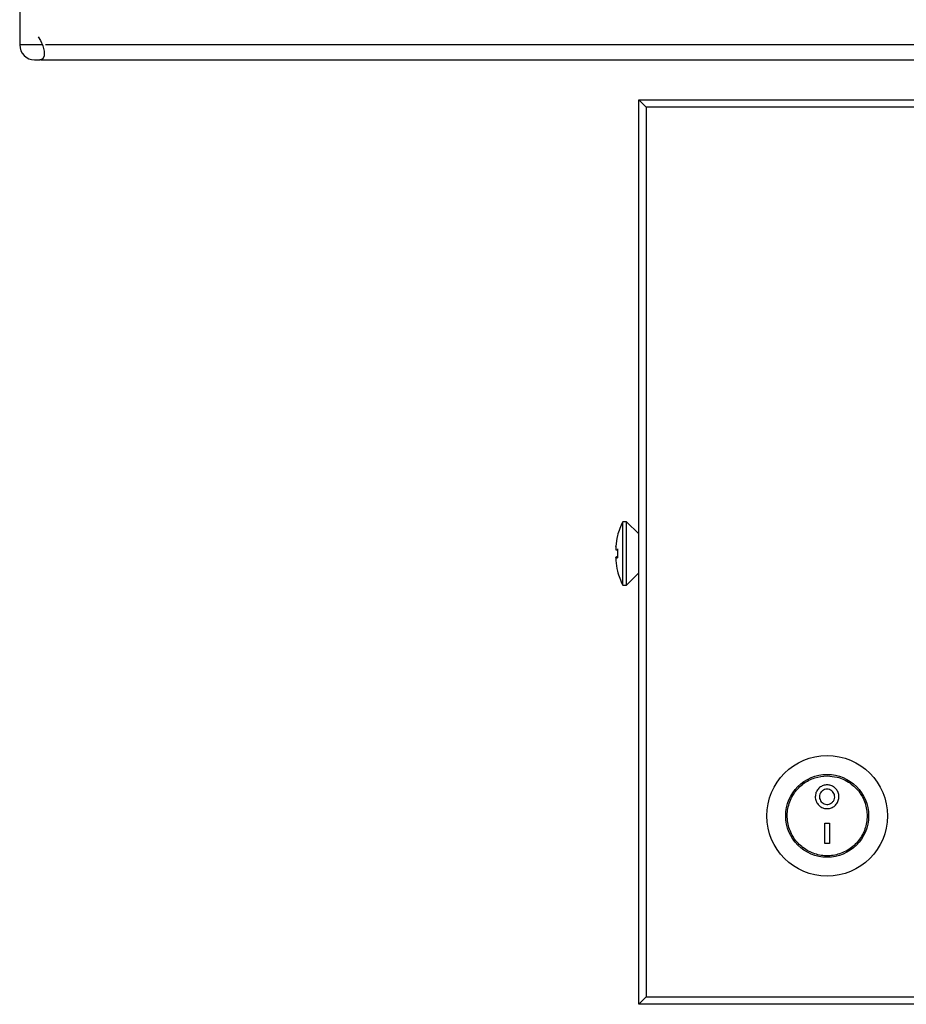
# Model space of a CAD drawing. Header units: millimetres. Extents: x 306 to 712, y 302 to 741.
# Tile 1 of 16: x 306 to 365, y 361 to 426. Entities that reach past the tile are written whole.
import ezdxf

# ---------------------------------------------------------------- set-up
doc = ezdxf.new("R2010")
doc.units = ezdxf.units.MM

msp = doc.modelspace()

# ---------------------------------------------------------------- linework, layer by layer
at = {"color": 7, "linetype": 'Continuous', "lineweight": 25}
for p, q in [((305.917, 427.235), (305.917, 424.424)), ((306.909, 423.431), (307.268, 423.431)), ((307.335, 423.431), (436.618, 423.431)), ((307.377, 423.445), (307.393, 423.452)), ((347.476, 420.286), (346.976, 420.786)), ((346.976, 420.786), (368.226, 420.786)), ((346.976, 360.786), (346.976, 420.786)), ((347.476, 420.286), (347.476, 361.286)), ((346.169, 392.794), (345.919, 392.794)), ((345.919, 390.627), (345.919, 392.794)), ((346.976, 391.986), (346.169, 392.794)), ((346.169, 390.627), (346.169, 392.794)), ((345.449, 391.151), (345.449, 391.168)), ((345.449, 391.151), (345.449, 390.937)), ((345.919, 388.594), (345.919, 390.627)), ((346.169, 388.594), (346.169, 390.627)), ((345.449, 390.421), (345.449, 390.452)), ((345.449, 390.452), (345.576, 390.451)), ((345.449, 390.422), (345.449, 390.221)), ((345.577, 390.422), (345.449, 390.422)), ((346.169, 388.594), (346.976, 389.402)), ((345.919, 388.594), (346.169, 388.594)), ((359.313, 371.458), (359.313, 372.808)), ((359.313, 372.808), (359.632, 372.808)), ((359.632, 372.808), (359.632, 371.458)), ((359.632, 371.458), (359.313, 371.458)), ((347.476, 361.286), (346.976, 360.786)), ((370.242, 360.786), (346.976, 360.786))]:
    msp.add_line(p, q, dxfattribs=at)
at = {"color": 8, "linetype": 'Continuous', "lineweight": 25}
for p, q in [((307.379, 424.424), (305.917, 424.424)), ((436.327, 424.424), (307.626, 424.424)), ((368.226, 420.286), (347.476, 420.286)), ((347.476, 361.286), (370.226, 361.286))]:
    msp.add_line(p, q, dxfattribs=at)
at = {"color": 7, "linetype": 'Continuous', "lineweight": 25, "flags": 128}
for points in [[(307.145, 424.958), (307.3, 424.718), (307.457, 424.361), (307.54, 424.004), (307.538, 423.701), (307.45, 423.498), (307.29, 423.427), (307.242, 423.431)], [(345.576, 389.531), (345.573, 389.528), (345.571, 389.525), (345.57, 389.522), (345.569, 389.52), (345.57, 389.518), (345.571, 389.517), (345.573, 389.516), (345.576, 389.515)]]:
    msp.add_lwpolyline(points, dxfattribs=at)
at = {"color": 7, "linetype": 'Continuous', "lineweight": 25}
for radius in [4, 2.75]:
    msp.add_circle((359.476, 373.286), radius, dxfattribs=at)
for centre, radius, start, end in [((306.909, 424.424), 0.992, 180, 270), ((350.079, 390.694), 4.66, 153.215, 165.38953), ((350.074, 390.702), 4.648, 165.40755, 174.2583), ((345.585, 391.87), 0.0162, 180.98818, 232.72235), ((350.074, 390.686), 4.648, 165.40755, 174.2583), ((345.654, 391.72), 0.809, 255.34837, 264.46682), ((350.653, 390.732), 5.084, 177.09972, 180.42267), ((350.658, 390.657), 5.089, 177.10118, 182.89882), ((345.654, 389.669), 0.809, 95.53318, 104.65163), ((345.654, 391.205), 0.809, 255.34837, 264.46682), ((350.074, 390.686), 4.648, 185.7417, 194.59245), ((350.079, 390.694), 4.66, 194.61047, 206.785)]:
    msp.add_arc(centre, radius, start, end, dxfattribs=at)
for points, knots in [([(359.476, 375.936), (359.195, 375.91), (358.634, 375.857), (357.879, 375.452), (357.268, 374.838), (356.874, 374.019), (356.78, 373.091), (357.007, 372.192), (357.51, 371.438), (358.224, 370.895), (359.081, 370.615), (359.986, 370.634), (360.835, 370.952), (361.529, 371.532), (361.99, 372.304), (362.172, 373.174), (362.063, 374.052), (361.671, 374.861), (361.017, 375.505), (360.236, 375.879), (359.699, 375.919), (359.476, 375.936)], [0, 0, 0, 0, 0.049951, 0.099807, 0.152135, 0.208255, 0.264976, 0.319406, 0.371866, 0.424076, 0.476808, 0.529778, 0.582732, 0.635702, 0.688392, 0.740565, 0.793095, 0.847547, 0.904221, 0.960386, 1, 1, 1, 1]), ([(358.685, 374.552), (358.694, 374.645), (358.713, 374.83), (358.862, 375.074), (359.078, 375.253), (359.337, 375.343), (359.6, 375.343), (359.84, 375.263), (360.045, 375.113), (360.196, 374.9), (360.271, 374.639), (360.253, 374.359), (360.138, 374.101), (359.943, 373.901), (359.697, 373.782), (359.432, 373.751), (359.175, 373.807), (358.951, 373.943), (358.783, 374.144), (358.697, 374.358), (358.688, 374.498), (358.685, 374.552)], [0, 0, 0, 0, 0.057673, 0.115362, 0.172247, 0.225998, 0.276294, 0.325135, 0.375164, 0.428161, 0.484297, 0.542047, 0.599197, 0.654348, 0.707421, 0.75907, 0.810083, 0.861181, 0.913061, 0.966419, 1, 1, 1, 1]), ([(358.968, 374.552), (358.974, 374.611), (358.986, 374.73), (359.08, 374.886), (359.218, 375), (359.384, 375.059), (359.553, 375.059), (359.708, 375.008), (359.84, 374.911), (359.936, 374.774), (359.984, 374.607), (359.973, 374.428), (359.899, 374.263), (359.774, 374.134), (359.616, 374.058), (359.446, 374.039), (359.282, 374.075), (359.139, 374.161), (359.031, 374.289), (358.975, 374.427), (358.97, 374.517), (358.968, 374.552)], [0, 0, 0, 0, 0.057456, 0.11494, 0.171385, 0.224893, 0.275438, 0.324749, 0.375039, 0.42788, 0.483587, 0.541063, 0.598383, 0.653963, 0.707319, 0.758914, 0.80965, 0.860509, 0.912407, 0.966076, 1, 1, 1, 1])]:
    msp.add_open_spline(points, degree=3, knots=knots, dxfattribs=at)

doc.saveas('drawing.dxf')
